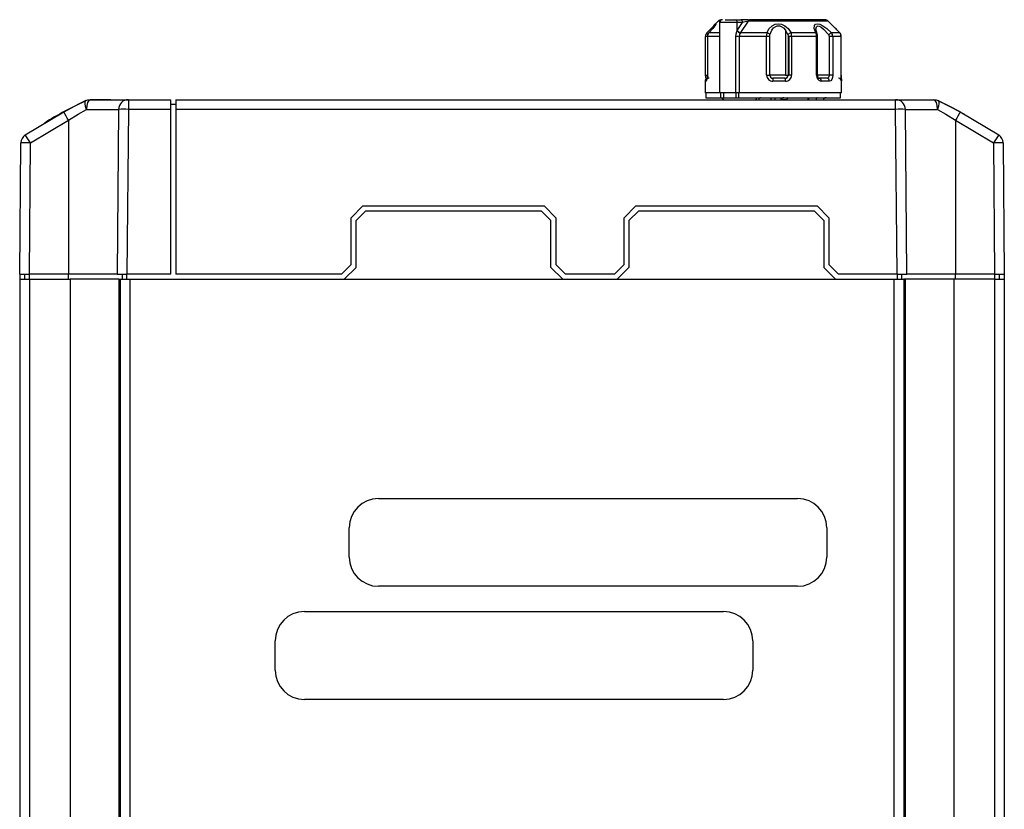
# Model space of a CAD drawing. Header units: millimetres. Extents: x 0 to 838, y 0 to 648.
# Tile 9 of 15: x 633 to 734, y 207 to 288. Entities that reach past the tile are written whole.
import ezdxf

# ---------------------------------------------------------------- set-up
doc = ezdxf.new("R2010")
doc.units = ezdxf.units.MM
doc.header["$LTSCALE"] = 3

msp = doc.modelspace()

# ---------------------------------------------------------------- linework, layer by layer
for p, q in [((704.672, 288.16), (704.267, 287.755)), ((704.861, 288.16), (704.672, 288.16)), ((704.819, 288.006), (704.819, 280.806)), ((706.629, 288.006), (704.819, 288.006)), ((705.37, 288.306), (706.391, 288.306)), ((706.391, 288.306), (706.94, 288.306)), ((706.629, 287.203), (706.629, 288.006)), ((707.169, 288.006), (706.629, 288.006)), ((706.632, 287.186), (707.169, 288.006)), ((707.737, 288.16), (706.969, 286.979)), ((715.965, 288.16), (707.737, 288.16)), ((707.749, 288.306), (707.897, 288.306)), ((716.369, 287.755), (715.965, 288.16)), ((706.585, 287.105), (706.611, 287.165)), ((706.611, 287.165), (706.629, 287.203)), ((706.969, 286.979), (706.953, 286.953)), ((709.66, 286.953), (706.953, 286.953)), ((711.571, 287.232), (711.826, 286.741)), ((711.571, 287.232), (711.571, 282.606)), ((714.816, 286.862), (714.681, 287.323)), ((703.352, 282.606), (703.352, 286.599)), ((703.364, 286.599), (703.352, 286.599)), ((703.58, 286.599), (703.364, 286.599)), ((703.565, 286.599), (703.565, 282.606)), ((703.576, 286.599), (703.566, 286.599)), ((703.576, 286.599), (703.576, 282.606)), ((704.819, 286.599), (703.576, 286.599)), ((706.485, 280.806), (706.485, 286.599)), ((706.834, 286.599), (706.485, 286.599)), ((706.834, 286.599), (706.834, 280.806)), ((709.635, 286.599), (706.834, 286.599)), ((709.635, 282.606), (709.635, 286.599)), ((709.956, 286.599), (709.635, 286.599)), ((709.956, 282.606), (709.956, 286.599)), ((711.927, 286.599), (711.845, 286.599)), ((711.845, 286.599), (711.845, 282.606)), ((712.2, 286.599), (711.927, 286.599)), ((711.927, 286.599), (711.927, 282.606)), ((712.2, 286.599), (712.2, 282.606)), ((714.762, 286.599), (712.2, 286.599)), ((714.762, 282.606), (714.762, 286.599)), ((714.762, 286.599), (714.867, 286.599)), ((714.871, 282.606), (714.871, 286.599)), ((716.046, 286.599), (716.046, 282.606)), ((716.417, 286.599), (716.046, 286.599)), ((716.417, 286.599), (716.417, 282.606)), ((717.285, 286.599), (716.417, 286.599)), ((717.285, 282.606), (717.285, 286.599)), ((703.318, 282.006), (703.318, 280.806)), ((703.352, 282.606), (703.58, 282.606)), ((703.576, 282.606), (703.566, 282.606)), ((703.721, 282.327), (703.726, 282.306)), ((709.635, 282.606), (709.956, 282.606)), ((710.84, 282.606), (709.956, 282.606)), ((710.287, 282.286), (710.154, 282.328)), ((711.515, 282.306), (710.284, 282.306)), ((711.571, 282.606), (710.84, 282.606)), ((711.647, 282.328), (711.532, 282.285)), ((711.845, 282.606), (711.927, 282.606)), ((712.2, 282.606), (711.927, 282.606)), ((714.762, 282.606), (714.867, 282.606)), ((714.914, 282.606), (714.871, 282.606)), ((715.108, 282.284), (715.032, 282.306)), ((715.826, 282.306), (715.032, 282.306)), ((716.073, 282.006), (715.681, 282.006)), ((715.917, 282.303), (715.915, 282.285)), ((716.417, 282.606), (716.046, 282.606)), ((717.318, 280.806), (717.318, 282.006)), ((704.819, 280.806), (703.318, 280.806)), ((703.418, 280.806), (703.418, 280.306)), ((706.485, 280.806), (704.819, 280.806)), ((704.919, 280.806), (704.919, 280.306)), ((705.24, 280.306), (705.24, 280.806)), ((706.834, 280.806), (706.485, 280.806)), ((706.501, 280.306), (706.501, 280.806)), ((706.755, 280.806), (706.755, 280.306)), ((717.318, 280.806), (706.834, 280.806)), ((717.218, 280.306), (717.218, 280.806)), ((640.242, 280.106), (642.372, 280.106)), ((642.372, 280.106), (640.242, 280.106)), ((642.372, 280.106), (644.17, 280.106)), ((644.17, 280.106), (648.518, 280.106)), ((648.518, 279.115), (648.518, 280.106)), ((649.018, 280.106), (722.866, 280.106)), ((649.018, 280.106), (649.018, 279.115)), ((703.418, 280.306), (704.883, 280.306)), ((704.919, 280.306), (705.24, 280.306)), ((705.24, 280.306), (706.501, 280.306)), ((706.501, 280.306), (706.755, 280.306)), ((706.755, 280.306), (717.218, 280.306)), ((710.108, 280.106), (710.109, 280.306)), ((710.519, 280.106), (710.52, 280.306)), ((711.109, 280.306), (711.109, 280.108)), ((711.109, 280.108), (711.704, 280.108)), ((713.856, 280.306), (713.854, 280.106)), ((713.971, 280.106), (713.973, 280.306)), ((722.866, 279.115), (722.866, 280.106)), ((722.866, 280.106), (726.794, 280.106)), ((633.587, 276.489), (637.544, 278.862)), ((641.665, 279.115), (643.17, 279.115)), ((643.17, 279.115), (643.023, 262.206)), ((644.17, 279.115), (644.023, 262.206)), ((648.518, 279.115), (644.17, 279.115)), ((649.018, 279.606), (648.518, 279.606)), ((648.518, 262.206), (648.518, 279.115)), ((649.018, 279.115), (649.018, 262.206)), ((722.866, 279.115), (649.018, 279.115)), ((723.014, 262.206), (722.866, 279.115)), ((724.014, 262.206), (723.866, 279.115)), ((729.479, 278.839), (729.86, 278.641)), ((729.492, 278.862), (733.45, 276.489)), ((634.14, 275.665), (638.018, 277.99)), ((638.018, 277.99), (638.018, 262.206)), ((729.018, 277.99), (729.018, 262.206)), ((729.018, 277.99), (732.896, 275.665)), ((633.023, 262.206), (633.14, 275.665)), ((634.023, 262.206), (634.14, 275.665)), ((732.896, 275.665), (733.014, 262.206)), ((733.896, 275.665), (734.014, 262.206)), ((668.218, 269.206), (667.018, 268.006)), ((668.518, 268.706), (667.518, 267.706)), ((668.218, 269.206), (686.818, 269.206)), ((668.518, 268.706), (686.518, 268.706)), ((687.518, 267.706), (686.518, 268.706)), ((688.018, 268.006), (686.818, 269.206)), ((696.218, 269.206), (695.018, 268.006)), ((696.518, 268.706), (695.518, 267.706)), ((696.218, 269.206), (714.818, 269.206)), ((696.518, 268.706), (714.518, 268.706)), ((715.518, 267.706), (714.518, 268.706)), ((716.018, 268.006), (714.818, 269.206)), ((667.018, 263.206), (667.018, 268.006)), ((667.518, 262.906), (667.518, 267.706)), ((687.518, 262.906), (687.518, 267.706)), ((688.018, 268.006), (688.018, 263.206)), ((695.018, 263.206), (695.018, 268.006)), ((695.518, 267.706), (695.518, 262.906)), ((715.518, 267.706), (715.518, 262.906)), ((716.018, 268.006), (716.018, 263.206)), ((667.018, 263.206), (666.018, 262.206)), ((667.518, 262.906), (666.318, 261.706)), ((688.718, 261.706), (687.518, 262.906)), ((689.018, 262.206), (688.018, 263.206)), ((695.018, 263.206), (694.018, 262.206)), ((695.518, 262.906), (694.318, 261.706)), ((716.718, 261.706), (715.518, 262.906)), ((717.018, 262.206), (716.018, 263.206)), ((633.023, 262.206), (633.018, 261.706)), ((633.018, 261.706), (633.018, 202.706)), ((633.018, 261.706), (634.018, 261.706)), ((633.518, 262.206), (633.518, 261.706)), ((634.018, 261.706), (634.018, 262.206)), ((634.018, 261.706), (634.018, 202.706)), ((634.018, 261.706), (638.19, 261.706)), ((638.018, 262.206), (634.023, 262.206)), ((643.023, 262.206), (638.018, 262.206)), ((638.018, 261.706), (638.018, 262.206)), ((638.19, 261.706), (638.19, 202.706)), ((643.187, 261.706), (638.19, 261.706)), ((643.187, 261.706), (643.187, 202.706)), ((643.187, 261.706), (643.334, 261.706)), ((643.334, 261.706), (643.334, 202.706)), ((643.334, 261.706), (644.333, 261.706)), ((643.518, 262.206), (643.518, 261.706)), ((644.018, 261.706), (644.018, 262.206)), ((648.518, 262.206), (644.023, 262.206)), ((644.333, 261.706), (644.333, 202.706)), ((644.333, 261.706), (722.703, 261.706)), ((666.018, 262.206), (649.018, 262.206)), ((694.018, 262.206), (689.018, 262.206)), ((723.014, 262.206), (717.018, 262.206)), ((722.703, 261.706), (722.703, 202.706)), ((722.703, 261.706), (723.703, 261.706)), ((723.018, 262.206), (723.018, 261.706)), ((723.518, 261.706), (723.518, 262.206)), ((723.703, 261.706), (723.703, 202.706)), ((723.85, 261.706), (723.703, 261.706)), ((723.85, 261.706), (723.85, 202.706)), ((728.847, 261.706), (723.85, 261.706)), ((729.018, 262.206), (724.014, 262.206)), ((728.847, 261.706), (728.847, 202.706)), ((733.018, 261.706), (728.847, 261.706)), ((729.018, 261.706), (729.018, 262.206)), ((733.014, 262.206), (729.018, 262.206)), ((733.018, 262.206), (733.018, 261.706)), ((733.018, 261.706), (733.018, 202.706)), ((733.018, 261.706), (734.018, 261.706)), ((733.518, 261.706), (733.518, 262.206)), ((734.014, 262.206), (734.018, 261.706)), ((734.018, 261.706), (734.018, 202.706)), ((669.818, 239.206), (712.818, 239.206)), ((666.818, 233.206), (666.818, 236.206)), ((715.818, 236.206), (715.818, 233.206)), ((712.818, 230.206), (669.818, 230.206)), ((662.218, 227.606), (705.218, 227.606)), ((659.218, 221.606), (659.218, 224.606)), ((708.218, 224.606), (708.218, 221.606)), ((705.218, 218.606), (662.218, 218.606))]:
    msp.add_line(p, q)
at = {"flags": 128}
for points in [[(703.496, 286.953), (703.933, 287.407), (704.208, 287.694), (704.362, 287.847), (704.429, 287.894), (704.419, 287.846), (704.322, 287.694), (704.103, 287.405), (703.714, 286.953)], [(715.592, 288.306), (715.573, 288.306), (715.368, 288.306), (714.965, 288.306), (714.372, 288.306), (713.62, 288.306), (712.755, 288.306), (711.749, 288.306), (711.543, 288.306), (711.335, 288.306), (711.125, 288.306), (710.914, 288.306), (710.902, 288.306), (710.796, 288.306), (709.964, 288.306), (709.232, 288.306), (707.897, 288.306)], [(709.66, 286.953), (709.889, 287.407), (710.193, 287.694), (710.512, 287.847), (710.835, 287.894), (711.164, 287.846), (711.504, 287.694), (711.851, 287.405), (712.152, 286.953)], [(714.676, 286.953), (714.53, 287.407), (714.55, 287.695), (714.667, 287.847), (714.848, 287.894), (715.088, 287.846), (715.397, 287.693), (715.797, 287.405), (716.284, 286.953)], [(703.624, 286.741), (703.56, 286.813), (703.512, 286.882), (703.49, 286.93), (703.496, 286.953)], [(703.714, 286.953), (703.69, 286.93), (703.691, 286.918)], [(704.819, 286.953), (704.803, 286.953), (704.599, 286.953), (704.41, 286.953), (704.237, 286.953), (704.081, 286.953), (703.941, 286.953), (703.819, 286.953), (703.714, 286.953)], [(706.485, 286.599), (706.513, 286.871), (706.585, 287.105)], [(706.629, 287.203), (706.63, 287.193), (706.632, 287.186)], [(709.968, 286.741), (710.168, 287.241), (710.359, 287.475), (710.568, 287.619), (710.706, 287.667), (710.847, 287.682), (710.989, 287.665), (711.131, 287.615), (711.355, 287.468), (711.571, 287.232)], [(714.676, 286.953), (714.394, 286.953), (714.1, 286.953), (713.796, 286.953), (713.483, 286.953), (713.161, 286.953), (712.831, 286.953), (712.494, 286.953), (712.152, 286.953)], [(714.807, 286.876), (714.806, 286.882), (714.752, 286.93), (714.676, 286.953)], [(714.681, 287.352), (714.739, 287.584), (714.814, 287.658), (714.915, 287.682), (715.038, 287.658), (715.184, 287.584), (715.474, 287.352), (716.003, 286.741)], [(717.14, 286.953), (717.096, 286.953), (717.034, 286.953), (716.953, 286.953), (716.855, 286.953), (716.738, 286.953), (716.604, 286.953), (716.452, 286.953), (716.284, 286.953)], [(717.145, 286.927), (717.147, 286.93), (717.14, 286.953)], [(709.956, 286.599), (709.959, 286.676), (709.968, 286.741)], [(711.826, 286.741), (711.84, 286.676), (711.845, 286.599)], [(716.003, 286.741), (716.035, 286.676), (716.046, 286.599)], [(703.431, 282.006), (703.404, 282.006), (703.38, 282.006), (703.361, 282.006), (703.345, 282.006), (703.333, 282.006), (703.324, 282.006), (703.319, 282.006), (703.318, 282.006)], [(703.35, 282.606), (703.353, 282.501), (703.364, 282.42), (703.384, 282.363), (703.414, 282.328), (703.414, 282.328)], [(711.569, 282.006), (711.41, 282.006), (711.25, 282.006), (711.089, 282.006), (710.928, 282.006), (710.767, 282.006), (710.606, 282.006), (710.444, 282.006), (710.282, 282.006)], [(711.571, 282.606), (711.614, 282.606), (711.655, 282.606), (711.693, 282.606), (711.729, 282.606), (711.762, 282.606), (711.793, 282.606), (711.82, 282.606), (711.845, 282.606)], [(715.11, 282.286), (715.037, 282.288), (714.997, 282.31), (714.957, 282.347), (714.923, 282.397), (714.895, 282.459), (714.877, 282.529), (714.87, 282.606)], [(716.046, 282.606), (715.897, 282.606), (715.742, 282.606), (715.587, 282.606), (715.433, 282.606), (715.286, 282.606), (715.148, 282.606), (715.023, 282.606), (714.914, 282.606)], [(715.243, 282.006), (715.227, 282.121), (715.181, 282.218), (715.112, 282.283), (715.108, 282.284)], [(715.681, 282.006), (715.628, 282.006), (715.575, 282.006), (715.521, 282.006), (715.467, 282.006), (715.412, 282.006), (715.356, 282.006), (715.3, 282.006), (715.243, 282.006)], [(716.046, 282.606), (716.041, 282.539), (716.03, 282.48), (715.99, 282.39), (715.957, 282.351), (715.922, 282.327), (715.826, 282.306)], [(716.417, 282.606), (716.394, 282.383), (716.366, 282.279), (716.327, 282.189), (716.217, 282.054), (716.073, 282.006)], [(717.222, 282.328), (717.223, 282.328), (717.252, 282.363), (717.272, 282.42), (717.283, 282.501), (717.286, 282.606)], [(639.802, 279.999), (638.672, 279.44), (637.539, 278.841)], [(639.881, 279.115), (639.778, 279.413), (639.725, 279.697), (639.738, 279.908), (639.814, 280.01)], [(639.814, 280.01), (640.023, 280.082), (640.242, 280.106)], [(640.242, 280.106), (640.105, 280.031), (639.988, 279.816), (639.909, 279.495), (639.881, 279.115)], [(644.17, 280.106), (644.17, 280.031), (644.17, 279.816), (644.17, 279.495), (644.17, 279.115)], [(704.907, 280.306), (704.991, 280.296), (705.015, 280.289), (705.102, 280.242), (705.134, 280.211), (705.156, 280.177), (705.169, 280.142), (705.174, 280.106)], [(708.574, 280.106), (708.576, 280.142), (708.583, 280.177), (708.594, 280.211), (708.609, 280.242), (708.644, 280.284), (708.651, 280.289), (708.664, 280.296), (708.706, 280.306)], [(714.806, 280.306), (714.782, 280.299), (714.754, 280.267), (714.741, 280.24), (714.729, 280.203), (714.721, 280.158), (714.718, 280.106)], [(715.73, 280.306), (715.646, 280.296), (715.621, 280.289), (715.535, 280.242), (715.503, 280.211), (715.481, 280.177), (715.467, 280.142), (715.463, 280.106)], [(727.156, 279.115), (727.127, 279.495), (727.049, 279.816), (726.932, 280.031), (726.794, 280.106)], [(726.794, 280.106), (727.014, 280.082), (727.223, 280.01)], [(727.223, 280.01), (727.299, 279.906), (727.312, 279.704), (727.263, 279.429), (727.156, 279.115)], [(727.223, 280.01), (728.302, 279.482), (729.492, 278.862)], [(729.484, 278.848), (728.358, 279.444), (727.235, 279.999)], [(638.018, 277.99), (639.007, 278.605), (639.881, 279.115)], [(639.881, 279.115), (640.834, 279.115), (641.665, 279.115)], [(723.866, 279.115), (724.097, 279.115), (724.767, 279.115), (725.819, 279.115), (727.156, 279.115)], [(727.156, 279.115), (728.029, 278.604), (729.018, 277.99)], [(633.023, 262.206), (633.099, 262.206), (633.315, 262.206), (633.64, 262.206), (634.023, 262.206)], [(643.023, 262.206), (643.099, 262.206), (643.315, 262.206), (643.64, 262.206), (644.023, 262.206)], [(723.014, 262.206), (723.397, 262.206), (723.721, 262.206), (723.938, 262.206), (724.014, 262.206)], [(733.014, 262.206), (733.397, 262.206), (733.721, 262.206), (733.938, 262.206), (734.014, 262.206)]]:
    msp.add_lwpolyline(points, dxfattribs=at)
for centre, radius, start, end in [((705.025, 287.806), 0.5, 90.00072, 134.99993), ((705.119, 288.006), 0.3, 90, 180.00001), ((706.354, 288.032), 0.276, 354.54646, 82.14702), ((706.899, 288.037), 0.272, 353.4591, 81.4483), ((707.645, 279.37), 8.937, 89.33623, 94.00937), ((708.646, 283.674), 4.577, 101.45933, 108.82298), ((707.943, 288.095), 0.216, 102.32498, 162.60123), ((715.611, 287.806), 0.5, 45.00007, 90), ((703.84, 286.602), 0.477, 136.78188, 180.39128), ((704.055, 286.604), 0.484, 139.20033, 180.60498), ((704.093, 286.6), 0.517, 137.09182, 180.15203), ((707.011, 287.427), 0.478, 213.28333, 263.07959), ((707.037, 287.468), 0.493, 214.75078, 262.05874), ((707.452, 286.589), 0.617, 143.8548, 179.01945), ((711.719, 286.635), 2.083, 171.21658, 180.974), ((709.648, 286.605), 0.348, 22.91028, 88.05959), ((712.185, 286.545), 0.409, 94.65938, 151.4572), ((711.09, 286.626), 1.111, 358.63261, 17.11915), ((714.029, 286.609), 0.733, 359.20248, 27.93165), ((714.236, 286.604), 0.635, 359.58554, 25.63325), ((716.599, 286.242), 0.777, 113.91649, 140.11646), ((715.893, 286.605), 0.523, 359.38641, 41.68707), ((560.018, 136.426), 217.591, 43.77189, 44.06494), ((716.781, 286.599), 0.504, 359.98113, 44.55998), ((716.797, 286.602), 0.477, 359.60872, 43.21812), ((703.618, 282.006), 0.3, 90.00077, 180.00035), ((702.785, 282.48), 0.801, 323.74278, 9.0613), ((703.729, 282.009), 0.298, 90.46912, 180.46097), ((703.819, 282.571), 0.253, 170.83779, 226.90697), ((710.25, 282.62), 0.615, 181.31012, 273.00642), ((710.264, 282.613), 0.307, 181.26729, 273.77747), ((724.979, 282.081), 14.696, 179.12369, 180.29332), ((711.539, 282.612), 0.306, 265.6755, 358.98013), ((711.109, 282.079), 0.466, 351.02936, 29.23259), ((711.591, 282.615), 0.609, 267.8892, 359.19146), ((715.322, 282.562), 0.562, 175.52928, 261.9107), ((715.797, 282.031), 0.277, 354.96913, 83.8763), ((717.018, 282.006), 0.3, 359.99965, 89.99927), ((721.968, 282.565), 4.683, 179.49703, 186.85443), ((661.244, 234.835), 50, 115.3798, 120.92495), ((644.17, 279.106), 1, 90, 179.5), ((709.023, 280.11), 0.197, 91.19611, 180.99877), ((711.45, 279.922), 0.389, 98.95671, 151.4388), ((711.884, 280.127), 0.181, 98.47273, 186.13653), ((722.866, 279.106), 1, 0.5, 90), ((585.25, 249.864), 59.796, 28.05806, 29.00889), ((643.671, 250.523), 28.596, 89.0003, 91.00402), ((723.366, 250.465), 28.654, 89.0002, 90.9998), ((781.8, 249.856), 59.812, 150.99135, 151.94192), ((634.14, 275.656), 1, 123.58171, 179.5), ((591.423, 247.597), 51.113, 33.30757, 34.42034), ((775.088, 247.943), 50.484, 145.56591, 146.69237), ((732.896, 275.656), 1, 0.5, 56.4181), ((633.644, 247.203), 28.467, 89.00054, 91.0134), ((733.389, 247.435), 28.235, 88.9697, 90.99903), ((669.818, 236.206), 3, 90, 180), ((712.818, 236.206), 3, 0, 90), ((669.818, 233.206), 3, 180, 270), ((712.818, 233.206), 3, 270, 360), ((662.218, 224.606), 3, 90, 180), ((705.218, 224.606), 3, 0, 90), ((662.218, 221.606), 3, 180, 270), ((705.218, 221.606), 3, 270, 360)]:
    msp.add_arc(centre, radius, start, end)

doc.saveas('drawing.dxf')
